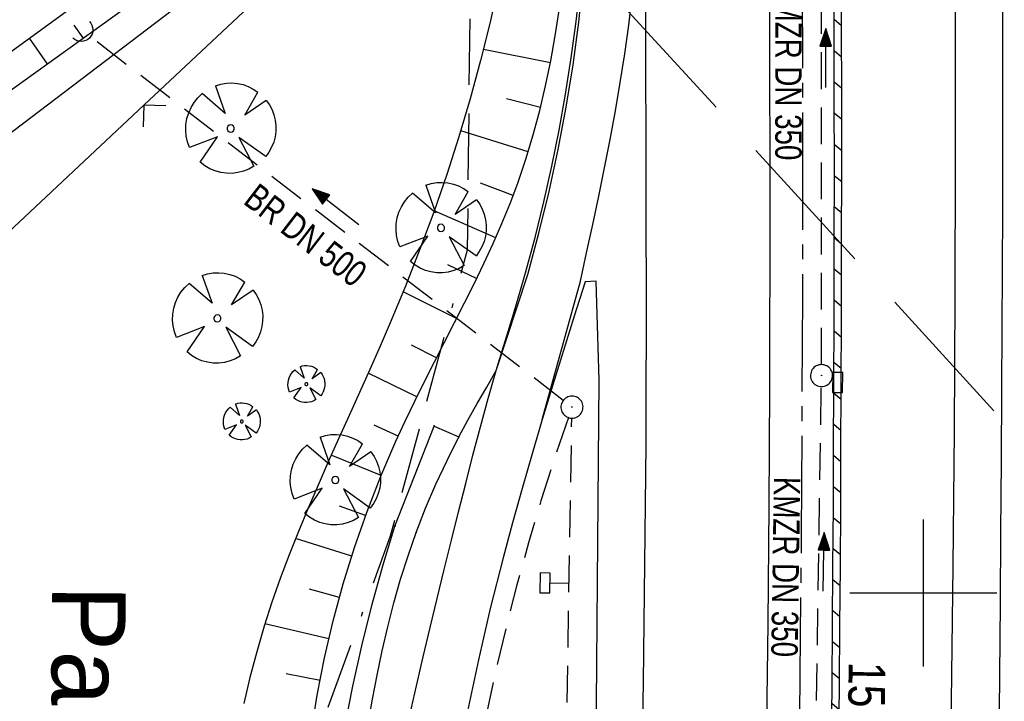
# Model space of a CAD drawing. Extents: x 510526 to 513920, y 467229 to 478797.
# Tile 36 of 256: x 511139 to 511205, y 470193 to 470239. Entities that reach past the tile are written whole.
import ezdxf

# ---------------------------------------------------------------- set-up
doc = ezdxf.new("R2010")
doc.units = 0
doc.header["$LTSCALE"] = 10
doc.header["$MEASUREMENT"] = 0
for name, pattern in [('ACAD_ISO16W100', [73, 15, -6.5, 15, -6.5, 15, -7, 1, -7]), ('ACHSE', [5.5, 4, -0.5, 0.5, -0.5]), ('LT00', [0]), ('LT05', [0.7, 0.5, -0.2]), ('STRICHLINIE2', [0.375, 0.25, -0.125])]:
    doc.linetypes.add(name, pattern=pattern)
doc.layers.get('0').update_dxf_attribs({"linetype": 'LT00'})
for name, color, linetype in [('-AX-020', 250, 'ACHSE'), ('-Halt-Pfeil', 4, 'LT00'), ('-Haltung', 182, 'STRICHLINIE2'), ('-Haltungsbeschriftung', 182, 'LT00'), ('-ST-20-1', 250, 'LT00'), ('AS_TEXT', 152, 'Continuous'), ('BAB-KABEL', 220, 'ACAD_ISO16W100'), ('DFK_AB_L', 21, 'LT00'), ('V97_AFBR_BAB', 250, 'LT00'), ('V97_BAUM', 250, 'LT00'), ('V97_BOESCH', 250, 'LT00'), ('V97_BORDRINNE', 182, 'LT00'), ('V97_BOSCHUNG', 250, 'LT00'), ('V97_GEHWEG', 250, 'LT00'), ('V97_KA_PRUF', 182, 'LT00'), ('V97_LD_MARK', 250, 'LT00'), ('V97_MSUE', 1, 'LT00'), ('V97_PARK_MS', 1, 'LT00'), ('V97_RASTER', 250, 'LT00'), ('V97_RINNE', 182, 'LT00'), ('V97_SINKK', 182, 'LT00'), ('V97_UK_DURCH', 182, 'LT00'), ('V97_ZAUN', 40, 'LT00'), ('WSG-GRENZE', 162, 'LT05')]:
    doc.layers.add(name, color=color, linetype=linetype)
doc.styles.add('Beschrift', font='ARIAL.TTF')
doc.styles.add('Haltungsbeschriftung', font='ARIAL.TTF', dxfattribs={"width": 0.75})
doc.styles.add('UNIR-O', font='unir_o.shx', dxfattribs={"height": 2.5})

# ---------------------------------------------------------------- blocks, each defined once
blk = doc.blocks.new('SYMB0652')
at = {"color": 0, "linetype": 'ByBlock'}
blk.add_lwpolyline([(-0.15, -0.075), (0.15, -0.075), (0.15, 0.075), (-0.15, 0.075), (-0.15, -0.075)], dxfattribs=at)
blk = doc.blocks.new('SYMB0011')
at = {"color": 0, "linetype": 'ByBlock'}
for p, q in [((0.5, 0), (-0.5, 0)), ((0, 0.5), (0, -0.5))]:
    blk.add_line(p, q, dxfattribs=at)
blk = doc.blocks.new('SYMB1122')
at = {"color": 0, "linetype": 'ByBlock'}
for p, q in [((0.311075, 0.391979), (0.09863, 0.092887)), ((0.09863, 0.092887), (0.418246, 0.260377)), ((-0.475333, -0.172973), (-0.166954, -0.06134)), ((-0.166954, -0.06134), (-0.386962, -0.319059)), ((0.008901, -0.038997), (0.02494, -0.031273)), ((0.377481, -0.336756), (0.093097, -0.145464)), ((0.093097, -0.145464), (0.215406, -0.456826)), ((0.022929, -0.501191), (-0.043246, -0.49913))]:
    blk.add_line(p, q, dxfattribs=at)
for points in [[(-0.316355, 0.394287, 0), (-0.266036, 0.429988, 0), (-0.211684, 0.459185, 0), (-0.154136, 0.481431, 0), (-0.094277, 0.496382, 0), (-0.033028, 0.50381, 0), (0.028669, 0.503599, 0)], [(0.028669, 0.503599, 0), (0.089866, 0.495753, 0), (0.149621, 0.480392, 0), (0.207015, 0.457753, 0), (0.261166, 0.428184, 0), (0.31124, 0.39214, 0)], [(-0.316293, 0.394214, 0), (-0.150355, 0.155979, 0), (-0.405806, 0.30112, 0)], [(-0.508141, 0.010932, 0), (-0.503002, 0.073258, 0), (-0.489922, 0.134413, 0), (-0.469118, 0.19339, 0), (-0.440931, 0.249215, 0), (-0.405825, 0.300971, 0)], [(0.418338, 0.260323, 0), (0.450658, 0.204641, 0), (0.475368, 0.14519, 0), (0.492037, 0.083003, 0), (0.500376, 0.019163, 0), (0.500238, -0.045218, 0), (0.491628, -0.109022, 0), (0.474694, -0.171137, 0), (0.449731, -0.230483, 0), (0.417173, -0.286026, 0), (0.377588, -0.336801, 0)], [(-0.475728, -0.172816, 0), (-0.494391, -0.113127, 0), (-0.505255, -0.05154, 0), (-0.508141, 0.010932, 0)], [(-0.02494, 0.031273, 0), (-0.036039, 0.017355, 0), (-0.04, 0, 0)], [(-0.04, 0, 0), (-0.036039, -0.017355, 0), (-0.02494, -0.031273, 0), (-0.008901, -0.038997, 0), (0.008901, -0.038997, 0)], [(0.008901, 0.038997, 0), (-0.008901, 0.038997, 0), (-0.02494, 0.031273, 0)], [(0.04, 0, 0), (0.036039, 0.017355, 0), (0.02494, 0.031273, 0), (0.008901, 0.038997, 0)], [(0.02494, -0.031273, 0), (0.036039, -0.017355, 0), (0.04, 0, 0)], [(-0.043246, -0.49913, 0), (-0.108608, -0.48859, 0), (-0.172076, -0.469745, 0), (-0.232599, -0.442906, 0), (-0.289176, -0.408519, 0), (-0.340869, -0.367153, 0), (-0.386823, -0.319492, 0)], [(0.215414, -0.456858, 0), (0.153338, -0.479878, 0), (0.088821, -0.494738, 0), (0.022929, -0.501191, 0)]]:
    blk.add_polyline3d(points, dxfattribs=at)
blk = doc.blocks.new('SYMB0003')
at = {"color": 0, "linetype": 'ByBlock'}
for p, q in [((-0.015712, 0), (0.010166, 0.012015)), ((0, -0.021257), (-0.015712, 0)), ((0.010166, 0.012015), (0, -0.021257))]:
    blk.add_line(p, q, dxfattribs=at)
for points in [[(-0.031395, 0.499013), (-0.093691, 0.491144), (-0.154509, 0.475528), (-0.21289, 0.452414), (-0.267913, 0.422164), (-0.318712, 0.385257), (-0.364484, 0.342274), (-0.404509, 0.293893), (-0.438154, 0.240877), (-0.464888, 0.184062), (-0.484292, 0.124345), (-0.496058, 0.062667), (-0.5, 0)], [(0.5, 0), (0.496057, 0.062667), (0.484292, 0.124345), (0.464888, 0.184062), (0.438153, 0.240877), (0.404509, 0.293893), (0.364484, 0.342274), (0.318712, 0.385257), (0.267913, 0.422164), (0.21289, 0.452414), (0.154509, 0.475528), (0.093691, 0.491144), (0.031395, 0.499013), (-0.031395, 0.499013)], [(-0.5, 0), (-0.496058, -0.062667), (-0.484292, -0.124345), (-0.464888, -0.184062), (-0.438154, -0.240877), (-0.404509, -0.293893), (-0.364485, -0.342274), (-0.318712, -0.385257), (-0.267914, -0.422164), (-0.21289, -0.452414), (-0.154509, -0.475529), (-0.093691, -0.491144), (-0.031395, -0.499014), (0.031395, -0.499014)], [(0.031395, -0.499014), (0.093691, -0.491144), (0.154509, -0.475529), (0.21289, -0.452414), (0.267914, -0.422164), (0.318712, -0.385257), (0.364485, -0.342274), (0.404509, -0.293893), (0.438154, -0.240877), (0.464889, -0.184062), (0.484292, -0.124345), (0.496058, -0.062667), (0.5, 0)]]:
    blk.add_lwpolyline(points, dxfattribs=at)
blk = doc.blocks.new('SYMB1107')
at = {"color": 0, "linetype": 'ByBlock'}
for points in [[(-0.2, 0), (-0.196157, 0.039018), (-0.184776, 0.076537), (-0.166294, 0.111114), (-0.141421, 0.141421), (-0.111114, 0.166294), (-0.076537, 0.184776), (-0.039018, 0.196157), (0, 0.2)], [(0, 0.2), (0.039018, 0.196157), (0.076537, 0.184776), (0.111114, 0.166294), (0.141421, 0.141421), (0.166294, 0.111114), (0.184776, 0.076537), (0.196157, 0.039018), (0.2, 0)]]:
    blk.add_lwpolyline(points, dxfattribs=at)
blk = doc.blocks.new('SYMB0024')
at = {"color": 0, "linetype": 'ByBlock'}
for p, q in [((-0.5, 0.5), (0, 0)), ((0, 0), (0.5, 0.5))]:
    blk.add_line(p, q, dxfattribs=at)
blk = doc.blocks.new('SYMB0070')
at = {"color": 0, "linetype": 'ByBlock'}
for p, q in [((-0.5, 0), (0.2, 0)), ((0.5, 0), (0.2, 0.1)), ((0.2, 0.1), (0.2, 0)), ((0.468, 0), (0.21, 0.086)), ((0.21, 0.086), (0.21, -0.086)), ((0.21, -0.086), (0.468, 0)), ((0.22, -0.072), (0.437, 0)), ((0.23, -0.058), (0.405, 0)), ((0.24, -0.045), (0.374, 0)), ((0.342, 0), (0.25, 0.031)), ((0.25, 0.031), (0.25, -0.031)), ((0.25, -0.031), (0.342, 0)), ((0.26, -0.017), (0.31, 0)), ((0.27, -0.003), (0.279, 0))]:
    blk.add_line(p, q, dxfattribs=at)
for points in [[(0.2, 0), (0.2, -0.1), (0.5, 0)], [(0.437, 0), (0.22, 0.072), (0.22, -0.072)], [(0.405, 0), (0.23, 0.058), (0.23, -0.058)], [(0.374, 0), (0.24, 0.045), (0.24, -0.045)], [(0.31, 0), (0.26, 0.017), (0.26, -0.017)], [(0.279, 0), (0.27, 0.003), (0.27, -0.003)]]:
    blk.add_lwpolyline(points, dxfattribs=at)

msp = doc.modelspace()

# ---------------------------------------------------------------- hatches: boundary and pattern name
at = {"layer": 'V97_BORDRINNE'}
h = msp.add_hatch(dxfattribs=at)
h.set_pattern_fill('ANSI31', color=256, scale=13, angle=275, style=0)
h.paths.add_polyline_path([(511194.127, 470269.964), (511193.627, 470269.958), (511193.732, 470262.334), (511193.787, 470257.604), (511193.829, 470253.375), (511194.329, 470253.378), (511194.286, 470257.61), (511194.232, 470262.34)])
h.paths.add_polyline_path([(511194.405, 470243.417), (511194.374, 470248.148), (511194.341, 470252.028), (511193.841, 470252.025), (511193.874, 470248.144), (511193.905, 470243.414), (511193.926, 470238.684), (511193.938, 470233.738), (511193.939, 470228.791), (511193.933, 470223.845), (511193.921, 470218.898), (511193.909, 470215.007), (511194.409, 470215.005), (511194.421, 470218.897), (511194.433, 470223.844), (511194.439, 470228.791), (511194.438, 470233.738), (511194.426, 470238.686)])
h = msp.add_hatch(dxfattribs=at)
h.set_pattern_fill('ANSI31', color=256, scale=13, angle=275, style=0)
h.paths.add_polyline_path([(511194.348, 470201.833), (511194.371, 470205.872), (511194.389, 470209.911), (511194.404, 470213.655), (511193.904, 470213.658), (511193.889, 470209.913), (511193.871, 470205.875), (511193.848, 470201.836), (511193.819, 470197.797), (511193.784, 470193.759), (511193.74, 470189.72), (511193.676, 470184.897), (511193.672, 470184.645), (511194.171, 470184.635), (511194.176, 470184.889), (511194.24, 470189.714), (511194.284, 470193.754), (511194.319, 470197.793)])
h.paths.add_polyline_path([(511193.913, 470170.417), (511194.011, 470175.241), (511194.099, 470180.065), (511194.15, 470183.285), (511193.65, 470183.295), (511193.599, 470180.074), (511193.511, 470175.251), (511193.414, 470170.428), (511193.308, 470165.605), (511193.166, 470159.558), (511193.057, 470155.206), (511193.557, 470155.203), (511193.666, 470159.546), (511193.808, 470165.594)])
h.paths.add_polyline_path([(511193.186, 470141.405), (511193.354, 470147.452), (511193.514, 470153.499), (511193.523, 470153.853), (511193.023, 470153.856), (511193.014, 470153.512), (511192.854, 470147.465), (511192.686, 470141.419), (511192.507, 470135.247), (511192.323, 470129.075), (511192.168, 470124.047), (511192.667, 470124.031), (511192.822, 470129.06), (511193.007, 470135.232)])

# ---------------------------------------------------------------- linework, layer by layer
at = {"layer": '-AX-020', "ltscale": 0.2, "flags": 128}
msp.add_lwpolyline([(513881.716, 478796.972), (513877.87, 478787.354), (513870.367, 478768.801), (513862.788, 478750.278), (513855.137, 478731.786), (513847.411, 478713.324), (513839.611, 478694.893), (513831.738, 478676.494), (513823.791, 478658.127), (513815.771, 478639.791), (513807.678, 478621.487), (513799.512, 478603.216), (513791.272, 478584.978), (513782.96, 478566.773), (513774.576, 478548.601), (513766.118, 478530.463), (513757.588, 478512.359), (513748.986, 478494.289), (513740.312, 478476.254), (513731.565, 478458.253), (513722.747, 478440.287), (513713.857, 478422.357), (513704.896, 478404.463), (513695.863, 478386.605), (513686.758, 478368.782), (513677.583, 478350.997), (513668.336, 478333.248), (513659.019, 478315.536), (513649.63, 478297.862), (513640.172, 478280.225), (513630.643, 478262.626), (513621.043, 478245.066), (513611.374, 478227.544), (513601.634, 478210.061), (513591.825, 478192.617), (513586.745, 478183.647), (513576.83, 478166.262), (513566.848, 478148.917), (513556.8, 478131.609), (513546.688, 478114.338), (513536.514, 478097.104), (513526.28, 478079.906), (513515.988, 478062.743), (513505.638, 478045.613), (513495.234, 478028.517), (513484.778, 478011.453), (513474.27, 477994.421), (513463.712, 477977.419), (513453.108, 477960.447), (513442.457, 477943.503), (513431.762, 477926.587), (513421.026, 477909.698), (513410.248, 477892.835), (513399.432, 477875.997), (513388.579, 477859.182), (513377.691, 477842.39), (513366.769, 477825.62), (513355.815, 477808.871), (513344.831, 477792.142), (513333.819, 477775.431), (513322.78, 477758.738), (513311.715, 477742.062), (513300.628, 477725.401), (513289.519, 477708.754), (513278.389, 477692.121), (513267.242, 477675.5), (513256.078, 477658.891), (513244.899, 477642.291), (513233.706, 477625.7), (513222.502, 477609.117), (513211.288, 477592.542), (513200.066, 477575.971), (513188.837, 477559.405), (513177.603, 477542.843), (513166.366, 477526.282), (513154.797, 477509.239), (513142.496, 477491.114), (513130.197, 477472.988), (513117.902, 477454.859), (513105.613, 477436.726), (513093.333, 477418.587), (513081.064, 477400.44), (513068.808, 477382.285), (513056.567, 477364.119), (513044.344, 477345.942), (513032.141, 477327.752), (513019.958, 477309.547), (513007.8, 477291.325), (512995.668, 477273.087), (512983.565, 477254.83), (512971.492, 477236.552), (512959.452, 477218.253), (512947.447, 477199.931), (512935.479, 477181.584), (512923.551, 477163.212), (512911.665, 477144.812), (512899.822, 477126.385), (512888.026, 477107.927), (512876.279, 477089.439), (512864.582, 477070.918), (512852.939, 477052.364), (512841.352, 477033.775), (512829.822, 477015.15), (512818.352, 476996.488), (512806.945, 476977.787), (512795.603, 476959.048), (512789.644, 476949.141), (512778.405, 476930.339), (512767.236, 476911.496), (512756.135, 476892.613), (512745.103, 476873.688), (512734.14, 476854.724), (512723.246, 476835.72), (512712.422, 476816.676), (512701.668, 476797.593), (512690.983, 476778.471), (512680.369, 476759.309), (512669.824, 476740.11), (512659.35, 476720.871), (512648.946, 476701.595), (512638.612, 476682.281), (512628.349, 476662.929), (512618.157, 476643.54), (512608.036, 476624.113), (512597.985, 476604.65), (512588.006, 476585.15), (512578.098, 476565.614), (512568.261, 476546.042), (512558.497, 476526.434), (512548.803, 476506.791), (512539.182, 476487.112), (512529.632, 476467.399), (512520.155, 476447.65), (512510.749, 476427.867), (512501.416, 476408.05), (512492.156, 476388.199), (512482.968, 476368.314), (512473.852, 476348.396), (512464.81, 476328.445), (512455.84, 476308.46), (512446.944, 476288.443), (512438.12, 476268.394), (512429.37, 476248.313), (512420.694, 476228.2), (512412.09, 476208.055), (512403.561, 476187.879), (512395.105, 476167.672), (512386.723, 476147.434), (512378.415, 476127.166), (512370.181, 476106.867), (512362.021, 476086.539), (512353.936, 476066.181), (512345.925, 476045.794), (512337.988, 476025.377), (512330.127, 476004.932), (512322.339, 475984.458), (512314.627, 475963.955), (512306.989, 475943.425), (512299.427, 475922.867), (512291.94, 475902.281), (512284.528, 475881.669), (512277.191, 475861.029), (512269.93, 475840.362), (512262.744, 475819.67), (512255.634, 475798.951), (512248.599, 475778.206), (512241.641, 475757.436), (512234.758, 475736.641), (512227.951, 475715.82), (512221.221, 475694.975), (512214.566, 475674.105), (512207.988, 475653.211), (512201.487, 475632.294), (512200.128, 475627.887), (512194.281, 475608.791), (512188.5, 475589.674), (512182.785, 475570.538), (512177.137, 475551.381), (512171.56, 475532.204), (512166.053, 475513.007), (512160.618, 475493.788), (512155.257, 475474.55), (512149.971, 475455.29), (512148.09, 475448.361), (512142.908, 475429.074), (512137.804, 475409.765), (512132.778, 475390.436), (512127.829, 475371.088), (512122.957, 475351.719), (512118.163, 475332.332), (512113.447, 475312.925), (512108.808, 475293.499), (512104.247, 475274.055), (512099.765, 475254.593), (512095.36, 475235.113), (512091.033, 475215.616), (512086.785, 475196.101), (512082.614, 475176.57), (512078.522, 475157.022), (512074.508, 475137.458), (512070.573, 475117.878), (512066.716, 475098.282), (512063.238, 475080.246), (512059.532, 475060.621), (512055.901, 475040.983), (512052.344, 475021.33), (512048.857, 475001.665), (512045.438, 474981.988), (512042.084, 474962.3), (512038.794, 474942.602), (512035.562, 474922.893), (512032.388, 474903.175), (512029.269, 474883.449), (512026.201, 474863.714), (512023.183, 474843.972), (512020.21, 474824.222), (512017.282, 474804.467), (512014.394, 474784.705), (512011.544, 474764.937), (512008.73, 474745.165), (512005.949, 474725.388), (512003.198, 474705.607), (512000.474, 474685.821), (511997.775, 474666.033), (511995.098, 474646.242), (511992.439, 474626.448), (511989.798, 474606.651), (511987.169, 474586.854), (511984.552, 474567.054), (511981.943, 474547.253), (511979.34, 474527.452), (511976.744, 474507.689), (511975.127, 474495.377), (511973.477, 474482.815), (511971.825, 474470.254), (511970.169, 474457.693), (511968.506, 474445.133), (511966.835, 474432.574), (511965.154, 474420.016), (511963.46, 474407.46), (511961.752, 474394.906), (511960.027, 474382.355), (511958.283, 474369.806), (511956.518, 474357.259), (511954.73, 474344.717), (511952.918, 474332.177), (511951.078, 474319.642), (511949.209, 474307.111), (511947.309, 474294.584), (511945.376, 474282.063), (511943.407, 474269.547), (511941.4, 474257.038), (511939.355, 474244.534), (511937.267, 474232.038), (511935.137, 474219.549), (511932.96, 474207.067), (511930.736, 474194.594), (511928.462, 474182.131), (511926.136, 474169.676), (511923.757, 474157.232), (511921.321, 474144.799), (511918.829, 474132.377), (511916.276, 474119.967), (511913.661, 474107.57), (511910.982, 474095.187), (511908.238, 474082.818), (511905.425, 474070.464), (511902.544, 474058.127), (511899.59, 474045.806), (511896.562, 474033.504), (511893.47, 474021.261), (511890.29, 474008.997), (511887.033, 473996.753), (511883.699, 473984.53), (511880.287, 473972.328), (511876.798, 473960.148), (511873.233, 473947.991), (511869.591, 473935.856), (511865.873, 473923.745), (511862.077, 473911.656), (511858.206, 473899.593), (511854.259, 473887.554), (511850.236, 473875.54), (511846.136, 473863.552), (511841.962, 473851.59), (511837.711, 473839.654), (511833.386, 473827.746), (511828.985, 473815.865), (511824.51, 473804.012), (511819.96, 473792.188), (511815.335, 473780.392), (511810.636, 473768.626), (511805.863, 473756.89), (511801.015, 473745.185), (511796.094, 473733.51), (511791.099, 473721.866), (511786.031, 473710.255), (511780.889, 473698.675), (511775.675, 473687.128), (511770.388, 473675.615), (511765.028, 473664.135), (511759.596, 473652.689), (511754.091, 473641.278), (511748.515, 473629.901), (511742.867, 473618.56), (511737.147, 473607.255), (511731.356, 473595.986), (511725.494, 473584.754), (511719.562, 473573.559), (511713.558, 473562.402), (511707.485, 473551.283), (511701.341, 473540.203), (511695.128, 473529.162), (511688.845, 473518.159), (511682.492, 473507.198), (511676.07, 473496.276), (511669.58, 473485.395), (511663.021, 473474.555), (511656.394, 473463.757), (511649.699, 473453.001), (511642.935, 473442.288), (511636.105, 473431.617), (511629.207, 473420.99), (511622.242, 473410.406), (511615.211, 473399.867), (511608.113, 473389.372), (511600.949, 473378.922), (511593.719, 473368.518), (511586.423, 473358.16), (511579.062, 473347.848), (511571.637, 473337.582), (511564.147, 473327.364), (511556.592, 473317.193), (511548.973, 473307.07), (511541.291, 473296.996), (511533.545, 473286.969), (511525.735, 473276.993), (511517.863, 473267.066), (511509.929, 473257.188), (511501.932, 473247.361), (511493.873, 473237.584), (511485.753, 473227.859), (511477.572, 473218.186), (511475.548, 473215.811), (511467.291, 473206.202), (511458.976, 473196.642), (511450.605, 473187.132), (511442.182, 473177.667), (511433.709, 473168.249), (511425.188, 473158.872), (511416.622, 473149.537), (511408.014, 473140.241), (511399.365, 473130.982), (511390.679, 473121.758), (511381.958, 473112.568), (511373.205, 473103.409), (511364.421, 473094.278), (511355.61, 473085.175), (511346.772, 473076.096), (511337.912, 473067.039), (511329.031, 473058.003), (511320.132, 473048.986), (511311.216, 473039.984), (511302.286, 473030.997), (511293.345, 473022.02), (511284.394, 473013.053), (511275.436, 473004.094), (511266.473, 472995.139), (511255.909, 472984.591), (511236.789, 472965.502), (511230.177, 472958.9), (511223.567, 472952.294), (511216.964, 472945.683), (511210.368, 472939.063), (511203.785, 472932.433), (511197.215, 472925.788), (511190.663, 472919.125), (511184.131, 472912.443), (511177.622, 472905.739), (511171.139, 472899.01), (511164.685, 472892.252), (511158.263, 472885.464), (511151.877, 472878.643), (511145.529, 472871.786), (511139.222, 472864.891), (511132.96, 472857.955), (511126.746, 472850.976), (511120.583, 472843.952), (511114.476, 472836.881), (511109.32, 472830.82), (511103.322, 472823.655), (511097.386, 472816.438), (511091.511, 472809.171), (511085.699, 472801.854), (511079.95, 472794.488), (511074.265, 472787.072), (511068.642, 472779.609), (511063.084, 472772.097), (511057.591, 472764.538), (511052.162, 472756.933), (511046.799, 472749.281), (511041.501, 472741.584), (511036.27, 472733.841), (511031.105, 472726.054), (511026.007, 472718.223), (511020.976, 472710.349), (511016.012, 472702.431), (511011.117, 472694.472), (511006.29, 472686.471), (511001.532, 472678.429), (510996.842, 472670.347), (510992.223, 472662.225), (510987.672, 472654.063), (510983.192, 472645.863), (510978.782, 472637.625), (510974.443, 472629.349), (510970.175, 472621.036), (510965.978, 472612.687), (510961.853, 472604.303), (510957.799, 472595.883), (510953.818, 472587.43), (510949.91, 472578.942), (510946.074, 472570.422), (510942.311, 472561.868), (510938.622, 472553.283), (510935.007, 472544.666), (510931.465, 472536.02), (510927.997, 472527.343), (510924.604, 472518.636), (510921.286, 472509.901), (510918.042, 472501.138), (510914.874, 472492.347), (510911.781, 472483.529), (510908.763, 472474.686), (510905.821, 472465.817), (510902.956, 472456.923), (510900.166, 472448.004), (510897.454, 472439.062), (510894.817, 472430.098), (510892.258, 472421.111), (510889.776, 472412.102), (510887.37, 472403.073), (510885.043, 472394.023), (510882.792, 472384.954), (510880.62, 472375.866), (510878.525, 472366.759), (510876.509, 472357.635), (510874.57, 472348.494), (510872.71, 472339.337), (510870.929, 472330.164), (510869.226, 472320.976), (510867.602, 472311.774), (510866.056, 472302.558), (510864.59, 472293.33), (510863.202, 472284.089), (510861.894, 472274.837), (510860.665, 472265.574), (510859.516, 472256.301), (510858.445, 472247.018), (510857.455, 472237.726), (510856.544, 472228.427), (510855.712, 472219.119), (510854.96, 472209.806), (510854.288, 472200.485), (510853.696, 472191.159), (510853.184, 472181.829), (510852.752, 472172.495), (510852.399, 472163.157), (510852.127, 472153.817), (510851.934, 472144.475), (510851.822, 472135.131), (510851.789, 472125.787), (510851.836, 472116.443), (510851.964, 472107.1), (510852.009, 472104.711), (510852.237, 472095.37), (510852.543, 472086.03), (510852.927, 472076.694), (510853.387, 472067.361), (510853.922, 472058.032), (510854.53, 472048.707), (510855.21, 472039.388), (510855.961, 472030.074), (510856.782, 472020.766), (510857.671, 472011.464), (510858.627, 472002.169), (510859.649, 471992.88), (510860.734, 471983.599), (510861.883, 471974.326), (510863.094, 471965.06), (510864.364, 471955.802), (510865.694, 471946.554), (510867.082, 471937.313), (510868.525, 471928.081), (510870.024, 471918.857), (510871.577, 471909.643), (510873.182, 471900.438), (510874.839, 471891.241), (510876.545, 471882.054), (510878.3, 471872.876), (510880.102, 471863.708), (510881.95, 471854.548), (510883.842, 471845.397), (510885.778, 471836.255), (510887.756, 471827.123), (510889.775, 471817.999), (510891.834, 471808.885), (510893.93, 471799.779), (510896.064, 471790.681), (510898.233, 471781.592), (510900.437, 471772.511), (510902.673, 471763.439), (510904.942, 471754.374), (510907.241, 471745.317), (510909.57, 471736.267), (510911.926, 471727.225), (510914.31, 471718.19), (510916.719, 471709.161), (510919.152, 471700.139), (510921.608, 471691.124), (510924.087, 471682.114), (510926.585, 471673.11), (510929.104, 471664.112), (510931.64, 471655.118), (510934.193, 471646.129), (510936.762, 471637.145), (510939.345, 471628.165), (510941.941, 471619.188), (510944.55, 471610.216), (510947.169, 471601.246), (510949.797, 471592.279), (510952.434, 471583.314), (510955.078, 471574.352), (510957.727, 471565.391), (510960.382, 471556.431), (510963.039, 471547.473), (510967.703, 471531.767), (510970.248, 471523.199), (510975.26, 471506.323), (510980.27, 471489.445), (510985.273, 471472.566), (510990.267, 471455.684), (510995.248, 471438.798), (511000.214, 471421.908), (511005.162, 471405.012), (511010.087, 471388.11), (511014.988, 471371.201), (511019.861, 471354.283), (511024.703, 471337.357), (511029.511, 471320.421), (511034.281, 471303.475), (511039.011, 471286.517), (511043.698, 471269.547), (511048.338, 471252.564), (511052.928, 471235.568), (511057.465, 471218.557), (511061.945, 471201.532), (511066.367, 471184.491), (511070.726, 471167.434), (511075.019, 471150.36), (511079.243, 471133.269), (511083.395, 471116.16), (511086.572, 471102.843), (511090.589, 471085.702), (511094.527, 471068.543), (511098.388, 471051.366), (511102.17, 471034.172), (511105.875, 471016.961), (511109.501, 470999.734), (511113.048, 470982.489), (511116.518, 470965.23), (511119.908, 470947.954), (511123.221, 470930.663), (511126.454, 470913.357), (511129.609, 470896.037), (511132.686, 470878.703), (511135.683, 470861.354), (511138.602, 470843.993), (511141.441, 470826.619), (511144.202, 470809.231), (511146.884, 470791.831), (511149.487, 470774.42), (511152.01, 470756.996), (511154.454, 470739.562), (511156.819, 470722.116), (511159.105, 470704.66), (511161.311, 470687.193), (511163.438, 470669.717), (511165.485, 470652.232), (511165.638, 470650.897), (511167.873, 470631.022), (511170.027, 470611.138), (511172.103, 470591.246), (511174.098, 470571.346), (511176.014, 470551.438), (511177.851, 470531.523), (511179.526, 470512.546), (511180.884, 470496.345), (511182.163, 470480.137), (511183.363, 470463.922), (511184.482, 470447.702), (511185.522, 470431.478), (511186.482, 470415.247), (511187.362, 470399.013), (511188.162, 470382.774), (511188.882, 470366.532), (511189.522, 470350.286), (511190.082, 470334.037), (511190.563, 470317.786), (511190.963, 470301.532), (511191.284, 470285.277), (511191.524, 470269.02), (511191.684, 470252.763), (511191.765, 470236.505), (511191.765, 470220.247), (511191.686, 470203.988), (511191.526, 470187.731), (511191.287, 470171.474), (511191.243, 470169.007), (511190.912, 470152.752), (511190.504, 470136.499), (511190.023, 470120.247), (511189.472, 470103.998), (511188.854, 470087.752), (511188.173, 470071.508), (511187.432, 470055.266), (511186.634, 470039.027), (511185.783, 470022.791), (511184.882, 470006.558), (511183.935, 469990.327), (511182.944, 469974.099), (511181.913, 469957.873), (511180.846, 469941.65), (511179.745, 469925.429), (511178.614, 469909.21), (511177.457, 469892.993), (511176.276, 469876.777), (511175.075, 469860.563), (511173.858, 469844.35), (511172.627, 469828.139), (511171.386, 469811.927), (511170.138, 469795.717), (511168.847, 469778.991), (511030.959, 467993.348), (511029.419, 467973.407), (511027.883, 467953.466), (511026.353, 467933.525), (511024.832, 467913.582), (511023.323, 467893.64), (511021.828, 467873.695), (511020.353, 467853.75), (511018.898, 467833.804), (511017.467, 467813.855), (511016.063, 467793.903), (511014.69, 467773.951), (511013.35, 467753.995), (511012.046, 467734.038), (511010.782, 467714.078), (511009.56, 467694.116), (511008.383, 467674.151), (511007.254, 467654.183), (511006.177, 467634.211), (511005.154, 467614.237), (511004.188, 467594.261), (511003.284, 467574.281), (511002.442, 467554.299), (511001.667, 467534.314), (511000.962, 467514.327), (511000.329, 467494.336), (510999.772, 467474.345), (510999.556, 467465.709), (510999.112, 467445.714), (510998.747, 467425.717), (510998.463, 467405.719), (510998.259, 467385.719), (510998.135, 467365.72), (510998.091, 467345.72), (510998.127, 467325.72), (510998.243, 467305.721), (510998.439, 467285.721), (510998.715, 467265.723), (510999.071, 467245.726), (510999.432, 467229.156)], dxfattribs=at)
at = {"layer": '-Haltung'}
for p, q in [((511193.066, 470215.549), (511193.063, 470252.301)), ((511175.503, 470213.115), (511143.31, 470237.872)), ((511192.621, 470185.206), (511193.055, 470214.049)), ((511175.273, 470162.561), (511176.085, 470211.908))]:
    msp.add_line(p, q, dxfattribs=at)
at = {"layer": '-Haltung', "flags": 128}
msp.add_lwpolyline([(511174.594, 470200.692), (511175.9, 470200.671)], dxfattribs=at)
at = {"layer": '-Haltung'}
msp.add_arc((511319.324, 470161.524), 152.073, 160.63477, 196.37101, dxfattribs=at)
at = {"layer": 'BAB-KABEL', "ltscale": 0.03, "flags": 128}
msp.add_lwpolyline([(513339.839, 477816.319), (513312.266, 477774.649), (513284.672, 477732.996), (513252.5, 477694.412), (513223.881, 477653.496), (513195.795, 477612.121), (513167.629, 477570.875), (513139.88, 477529.298), (513111.793, 477487.916), (513083.807, 477446.454), (513055.844, 477404.978), (513022.492, 477355.034), (513000.515, 477321.52), (512973.122, 477279.62), (512945.422, 477237.871), (512917.575, 477196.217), (512879.155, 477137.499), (512858.339, 477103.216), (512837.389, 477068.954), (512811.451, 477026.06), (512784.195, 476983.896), (512756.652, 476941.559), (512731.123, 476898.632), (512706.393, 476854.964), (512681.949, 476811.101), (512658.869, 476770.394), (512633.742, 476723.052), (512609.823, 476678.973), (512586.03, 476634.72), (512574.463, 476609.04), (512565.77, 476584.237), (512545.206, 476542.916), (512523.454, 476497.739), (512501.769, 476452.474), (512480.246, 476407.171), (512458.846, 476361.789), (512438.563, 476315.939), (512418.177, 476270.118), (512378.72, 476177.833), (512359.892, 476131.364), (512341.348, 476084.783), (512322.575, 476038.314), (512304.817, 475991.341), (512287.677, 475944.24), (512270.282, 475897.168), (512254.121, 475849.696), (512237.768, 475802.276), (512221.53, 475754.824), (512205.859, 475707.192), (512190.782, 475659.377), (512175.78, 475611.52), (512161.516, 475563.423), (512145.692, 475515.804), (512137.725, 475496.074), (512130.625, 475467.918), (512119.035, 475418.91), (512105.583, 475370.555), (512100.73, 475351.099), (512084.182, 475320.513), (512082.618, 475318.668), (512071.987, 475296.243), (512062.064, 475264.372), (512059.316, 475232.902), (512061.872, 475193.176), (512054.818, 475143.1), (512045.689, 475099.989), (512036.29, 475050.898), (512027.273, 475001.725), (512018.223, 474952.549), (512008.899, 474903.418), (512000.14, 474854.229), (511992.355, 474804.855), (511985.273, 474755.369), (511977.385, 474700.851), (511969.41, 474646.425), (511966.53, 474615.204), (511972.795, 474604.79), (511970.049, 474596.165), (511959.565, 474586.374), (511941.907, 474517.478), (511936.852, 474477.772), (511926.657, 474399.733), (511919.973, 474355.376), (511910.09, 474296.615), (511899.454, 474238.126), (511883.784, 474152.683), (511870.289, 474094.001), (511857.131, 474053.876), (511852.776, 474012.454), (511853.171, 473966.862), (511852.492, 473957.146), (511851.311, 473949.656), (511841.692, 473942.065), (511825.821, 473895.229), (511826.651, 473894.117), (511810.899, 473851.945), (511793.573, 473805.027), (511775.285, 473758.358), (511755.124, 473712.475), (511734.052, 473667.008), (511712.225, 473621.972), (511689.498, 473577.273), (511665.157, 473533.497), (511639.854, 473490.241), (511612.908, 473448.14), (511601.588, 473431.806), (511558.048, 473366.072), (511514.894, 473306.01), (511484.056, 473267.454), (511450.631, 473224.7), (511393.065, 473164.53), (511363.017, 473132.866), (511308.517, 473076.446), (511275.572, 473040.359), (511243.006, 473009.331), (511235.22, 472986.054), (511231.03, 472981.056), (511075.99, 472813.106), (511070.243, 472807.304), (511057.801, 472797.513), (511038.028, 472769.96), (511010.695, 472730.526), (510983.876, 472687.185), (510959.577, 472643.761), (510934.3, 472604.326), (510904.804, 472574.327), (510913.914, 472558.288), (510911.702, 472550.665), (510911.228, 472549.239), (510895.971, 472514.712), (510882.655, 472477.924), (510872.403, 472460.753), (510857.497, 472432.352), (510836.101, 472381.12), (510836.281, 472368.894), (510832.944, 472355.972), (510830.181, 472332.026), (510848.219, 472325.537), (510838.512, 472271.416), (510831.965, 472215.431), (510830.702, 472169.392), (510828.833, 472118.665), (510829.075, 472067.625), (510833.949, 472011.739), (510842.444, 471951.437), (510849.978, 471906.34), (510856.18, 471866.272), (510867.229, 471812.821), (510879.853, 471762.875), (510891.506, 471713.806), (510903.789, 471665.07), (510916.063, 471616.285), (510929.638, 471568.076), (510950.958, 471501.368), (510971.606, 471429.824), (510974.35, 471422.765), (510989.551, 471366.875), (511004.499, 471314.199), (511016.364, 471270.838), (511026.276, 471232.419), (511039.24, 471184.146), (511056.597, 471116.881), (511065.905, 471078.265), (511077.604, 471030.011), (511089.225, 470981.622), (511098.911, 470932.895), (511107.165, 470884.025), (511116.152, 470835.042), (511125.079, 470786.059), (511133.148, 470736.973), (511137.299, 470706.315), (511129.89, 470689.715), (511129.543, 470684.612), (511132.443, 470671.581), (511143.113, 470670.948), (511145.784, 470638.261), (511151.08, 470588.888), (511155.977, 470539.416), (511159.512, 470489.779), (511162.627, 470440.141), (511165.944, 470390.621), (511167.842, 470340.945), (511167.805, 470291.237), (511167.773, 470272.425), (511169.192, 470243.962), (511168.974, 470223.344), (511163.734, 470203.872), (511151.457, 470170.118), (511152.401, 470145.764), (511161.627, 470107.325), (511162.261, 470078.654), (511157.084, 470021.39), (511153.973, 469975.779), (511150.229, 469924.108), (511146.614, 469878.373), (511141.044, 469826.728), (511133.852, 469745.039), (511131.815, 469700.017), (511128.932, 469655.166), (511125.194, 469595.287), (511130.663, 469554.69), (511130.405, 469544.669), (511121.691, 469477.401)], dxfattribs=at)
at = {"layer": 'DFK_AB_L'}
msp.add_line((511166.554, 470253.096), (511098.247, 470201.094), dxfattribs=at)
at = {"layer": 'V97_AFBR_BAB', "flags": 128}
msp.add_lwpolyline([(511184.878, 470402.041), (511185.001, 470399.607), (511185.193, 470395.666), (511185.382, 470391.724), (511185.567, 470387.782), (511185.75, 470383.84), (511185.943, 470379.69), (511186.135, 470375.54), (511186.324, 470371.39), (511186.509, 470367.239), (511186.688, 470363.089), (511186.86, 470358.938), (511187.04, 470354.361), (511187.212, 470349.783), (511187.375, 470345.205), (511187.533, 470340.627), (511187.686, 470336.048), (511187.855, 470330.86), (511188.019, 470325.671), (511188.176, 470320.483), (511188.326, 470315.294), (511188.468, 470310.105), (511188.67, 470302.02), (511188.85, 470293.934), (511189.009, 470285.848), (511189.145, 470277.975), (511189.261, 470270.101), (511189.358, 470262.227), (511189.466, 470250.421), (511189.529, 470238.615), (511189.548, 470226.28), (511189.519, 470213.945), (511189.475, 470205.948), (511189.409, 470197.951), (511189.322, 470189.954), (511189.24, 470183.82), (511189.143, 470177.686), (511189.031, 470171.552), (511188.902, 470165.419), (511188.811, 470161.485), (511188.714, 470157.551), (511188.612, 470153.617), (511188.508, 470149.683), (511188.401, 470145.75), (511188.294, 470141.816), (511188.181, 470137.628), (511188.066, 470133.44), (511187.949, 470129.251), (511187.828, 470125.063), (511187.7, 470120.876), (511187.564, 470116.688), (511187.421, 470112.546), (511187.27, 470108.405), (511187.114, 470104.264), (511186.955, 470100.122), (511186.795, 470095.981), (511186.637, 470091.84), (511186.488, 470087.861), (511186.34, 470083.881), (511186.192, 470079.902), (511186.041, 470075.922), (511185.886, 470071.943), (511185.725, 470067.964), (511185.555, 470063.95), (511185.377, 470059.937), (511185.194, 470055.923), (511185.008, 470051.91), (511184.818, 470047.897), (511184.627, 470043.884), (511184.431, 470039.776), (511184.235, 470035.669), (511184.036, 470031.561), (511183.833, 470027.454), (511183.626, 470023.347), (511183.412, 470019.24), (511183.159, 470014.535), (511182.897, 470009.831), (511182.628, 470005.126), (511182.354, 470000.423), (511182.076, 469995.719), (511181.71, 469989.607), (511181.339, 469983.496), (511180.962, 469977.385), (511180.579, 469971.274), (511180.205, 469965.42), (511179.827, 469959.566), (511179.444, 469953.712), (511179.059, 469947.859), (511178.739, 469943.02), (511178.418, 469938.182), (511178.093, 469933.343), (511177.764, 469928.505), (511177.43, 469923.667), (511177.079, 469918.682), (511176.723, 469913.697), (511176.361, 469908.713), (511175.996, 469903.729), (511175.629, 469898.745), (511175.018, 469890.493), (511174.403, 469882.242), (511173.787, 469873.99), (511173.333, 469867.92), (511172.878, 469861.85), (511172.419, 469855.78), (511171.957, 469849.71), (511171.586, 469844.88), (511171.213, 469840.05), (511170.839, 469835.219), (511170.466, 469830.389), (511170.094, 469825.559), (511169.734, 469820.848), (511169.376, 469816.136), (511169.018, 469811.424), (511168.66, 469806.713), (511168.3, 469802.001), (511167.922, 469797.08), (511167.542, 469792.16), (511167.161, 469787.24), (511166.779, 469782.319), (511166.398, 469777.399), (511165.91, 469771.07), (511165.422, 469764.741), (511164.934, 469758.413), (511164.444, 469752.084), (511163.97, 469745.998), (511163.492, 469739.912), (511163.013, 469733.827), (511162.532, 469727.741), (511162.146, 469722.86), (511161.76, 469717.98), (511161.375, 469713.099), (511160.993, 469708.218), (511160.614, 469703.337), (511160.249, 469698.597), (511159.887, 469693.858), (511159.525, 469689.118), (511159.163, 469684.379), (511158.798, 469679.639), (511158.468, 469675.386), (511158.135, 469671.134), (511157.801, 469666.881), (511157.468, 469662.628), (511157.136, 469658.376), (511156.806, 469654.123), (511156.43, 469649.229), (511156.058, 469644.334), (511155.687, 469639.439), (511155.315, 469634.545), (511154.942, 469629.65), (511154.562, 469624.712), (511154.18, 469619.774), (511153.796, 469614.836), (511153.411, 469609.899), (511153.026, 469604.961), (511152.408, 469597.004), (511151.792, 469589.047), (511151.177, 469581.089), (511150.538, 469572.812), (511149.899, 469564.536), (511149.263, 469556.259), (511148.782, 469549.977), (511148.301, 469543.694), (511147.82, 469537.412), (511147.338, 469531.13), (511146.821, 469524.425), (511146.303, 469517.721), (511145.784, 469511.017), (511145.267, 469504.312), (511144.802, 469498.257), (511144.338, 469492.202), (511143.873, 469486.148), (511143.407, 469480.093), (511143.187, 469477.273)], dxfattribs=at)
at = {"layer": 'V97_AFBR_BAB'}
for points in [[(511204.558, 470156.569), (511204.657, 470160.573), (511204.749, 470164.577), (511204.877, 470170.822), (511204.985, 470177.068), (511205.076, 470183.314), (511205.15, 470189.56), (511205.197, 470194.423), (511205.237, 470199.285), (511205.271, 470204.148), (511205.301, 470209.01), (511205.329, 470213.873), (511205.352, 470217.954), (511205.372, 470222.034), (511205.389, 470226.115), (511205.401, 470230.195), (511205.406, 470234.276), (511205.403, 470238.356), (511205.388, 470242.9)], [(511170.948, 470215.146), (511171.345, 470216.476), (511171.749, 470217.804), (511172.154, 470219.132), (511172.554, 470220.462), (511172.941, 470221.796), (511173.594, 470224.201), (511174.19, 470226.622), (511174.732, 470229.056), (511175.22, 470231.502), (511175.657, 470233.959), (511176.043, 470236.423), (511176.381, 470238.894), (511176.68, 470241.445)], [(511176.986, 470221.171), (511176.25, 470218.836), (511175.518, 470216.5), (511174.793, 470214.163), (511174.079, 470211.822)], [(511175.473, 470106.945), (511175.941, 470117.055), (511176.651, 470142.358), (511177.334, 470165.392), (511177.753, 470189.745), (511177.941, 470214.492), (511177.732, 470221.22), (511176.986, 470221.171)], [(511165.08, 470191.694), (511165.518, 470193.685), (511165.975, 470195.672), (511166.445, 470197.656), (511166.926, 470199.638), (511167.414, 470201.619), (511167.905, 470203.598), (511168.386, 470205.531), (511168.871, 470207.462), (511169.365, 470209.39), (511169.873, 470211.314), (511170.399, 470213.233), (511170.948, 470215.146)], [(511174.079, 470211.822), (511173.38, 470209.478), (511172.7, 470207.128), (511172.042, 470204.772), (511171.409, 470202.409), (511170.538, 470198.946), (511169.731, 470195.467), (511168.988, 470191.972), (511168.309, 470188.465), (511167.697, 470184.945), (511167.224, 470181.914), (511166.802, 470178.876), (511166.434, 470175.83), (511166.122, 470172.779), (511165.867, 470169.723), (511165.673, 470166.661), (511165.542, 470163.596), (511165.476, 470160.644), (511165.473, 470157.691)]]:
    msp.add_lwpolyline(points, dxfattribs=at)
at = {"layer": 'V97_BOESCH'}
for points in [[(511079.679, 470192.96), (511084.3, 470196.013), (511088.885, 470199.119), (511093.434, 470202.277), (511097.947, 470205.484), (511170.41, 470257.597), (511172.736, 470259.134), (511173.141, 470259.401), (511173.549, 470259.682), (511173.943, 470259.981), (511174.306, 470260.304), (511174.62, 470260.656), (511174.868, 470261.042), (511175.042, 470261.475), (511175.146, 470261.942), (511175.198, 470262.433), (511175.216, 470262.941), (511175.216, 470263.457)], [(511172.574, 470262.842), (511172.252, 470262.572), (511171.934, 470262.297), (511171.459, 470261.852), (511170.998, 470261.39), (511170.544, 470260.921), (511170.088, 470260.454), (511169.622, 470259.999), (511169.139, 470259.566), (511168.628, 470259.164), (511097.965, 470207.757), (511094.824, 470205.502), (511091.656, 470203.286), (511088.462, 470201.105), (511085.245, 470198.959), (511082.006, 470196.846), (511078.745, 470194.763)], [(511170.973, 470240.836), (511170.529, 470238.851), (511169.882, 470236.228), (511169.173, 470233.624), (511168.404, 470231.039), (511167.578, 470228.473), (511166.696, 470225.924), (511165.76, 470223.394), (511164.774, 470220.881), (511163.738, 470218.385), (511163.054, 470216.802), (511162.356, 470215.224), (511161.649, 470213.649), (511160.938, 470212.077), (511160.227, 470210.505), (511159.523, 470208.932), (511158.828, 470207.356), (511158.15, 470205.776), (511157.492, 470204.189), (511156.859, 470202.595), (511156.257, 470200.991), (511155.69, 470199.376), (511155.164, 470197.749), (511154.654, 470196.012), (511154.191, 470194.261), (511153.769, 470192.497)], [(511158.367, 470190.481), (511158.775, 470193.051), (511159.275, 470195.599), (511159.865, 470198.126), (511160.544, 470200.627), (511161.311, 470203.103), (511162.165, 470205.549), (511163.104, 470207.965), (511164.128, 470210.349), (511164.756, 470211.71), (511165.407, 470213.062), (511166.074, 470214.406), (511166.751, 470215.745), (511167.435, 470217.081), (511168.117, 470218.416), (511168.794, 470219.751), (511169.46, 470221.09), (511170.108, 470222.434), (511170.733, 470223.785), (511171.33, 470225.145), (511171.893, 470226.516), (511172.417, 470227.902), (511172.969, 470229.527), (511173.465, 470231.171), (511173.908, 470232.834), (511174.302, 470234.512), (511174.652, 470236.206), (511174.962, 470237.912), (511175.236, 470239.63)]]:
    msp.add_lwpolyline(points, dxfattribs=at)
at = {"layer": 'V97_BOSCHUNG'}
for p, q in [((511142.851, 470237.778), (511142.236, 470238.647)), ((511140.416, 470236.026), (511139.194, 470237.751)), ((511174.629, 470236.09), (511170.077, 470236.99)), ((511173.96, 470233.046), (511171.648, 470233.625)), ((511173.125, 470230.024), (511168.534, 470231.461)), ((511172.104, 470227.06), (511169.885, 470227.901)), ((511170.912, 470224.184), (511166.728, 470226.017)), ((511169.611, 470221.399), (511167.662, 470222.335)), ((511168.253, 470218.682), (511164.621, 470220.506)), ((511166.887, 470216.011), (511165.173, 470216.872)), ((511165.551, 470213.355), (511162.238, 470214.959)), ((511164.281, 470210.685), (511162.634, 470211.435)), ((511163.117, 470207.996), (511159.726, 470209.388)), ((511162.065, 470205.275), (511160.277, 470205.924)), ((511161.122, 470202.516), (511157.305, 470203.725)), ((511160.286, 470199.713), (511158.246, 470200.281)), ((511159.566, 470196.892), (511155.218, 470197.922)), ((511158.961, 470194.057), (511156.664, 470194.501))]:
    msp.add_line(p, q, dxfattribs=at)
at = {"layer": 'V97_GEHWEG'}
msp.add_lwpolyline([(511155.065, 470172.972), (511155.479, 470173.015), (511155.893, 470173.062), (511156.258, 470173.113), (511156.619, 470173.184), (511156.97, 470173.29), (511157.307, 470173.445), (511157.606, 470173.647), (511157.873, 470173.898), (511158.094, 470174.186), (511158.255, 470174.504), (511158.343, 470174.842), (511159.764, 470185.342), (511160.166, 470188.13), (511160.639, 470190.906), (511161.183, 470193.669), (511161.797, 470196.417), (511162.482, 470199.149), (511163.236, 470201.862), (511164.059, 470204.555), (511166.719, 470211.371), (511168.402, 470210.625)], dxfattribs=at)
at = {"layer": 'V97_LD_MARK'}
for points in [[(511201.237, 470155.915), (511201.442, 470165.097), (511201.625, 470174.28), (511201.783, 470183.464), (511201.917, 470192.647), (511202.025, 470201.831), (511202.106, 470211.015), (511202.16, 470220.2), (511202.185, 470229.384), (511202.181, 470238.568), (511202.142, 470248.652), (511202.067, 470258.736), (511201.957, 470268.82), (511201.812, 470278.903), (511201.634, 470288.986), (511201.423, 470299.069), (511201.179, 470309.15), (511200.903, 470319.232)], [(511174.079, 470211.822), (511176.674, 470221.214), (511177.093, 470223.143), (511177.509, 470225.072), (511177.916, 470227.003), (511178.311, 470228.936), (511178.689, 470230.871), (511179.047, 470232.809), (511179.38, 470234.751), (511179.684, 470236.698), (511179.956, 470238.649), (511180.218, 470240.847), (511180.435, 470243.05), (511180.609, 470245.258), (511180.742, 470247.468), (511180.817, 470249.16), (511180.874, 470250.852), (511180.917, 470252.545), (511180.951, 470254.238), (511180.98, 470255.931)], [(511170.948, 470215.146), (511173.093, 470221.671), (511173.851, 470224.494), (511174.538, 470227.336), (511175.154, 470230.193), (511175.697, 470233.065), (511176.169, 470235.95), (511176.568, 470238.846), (511177.031, 470243.464)], [(511181.109, 470240.743), (511181.105, 470238.511), (511181.104, 470235.03), (511181.11, 470231.549), (511181.118, 470228.067), (511181.127, 470224.586), (511181.133, 470221.105), (511181.135, 470217.624), (511181.129, 470214.143), (511181.11, 470210.102), (511181.079, 470206.062), (511181.038, 470202.021), (511180.989, 470197.981), (511180.935, 470193.94), (511180.876, 470189.9), (511180.802, 470184.979), (511180.723, 470180.058), (511180.639, 470175.137), (511180.549, 470170.217), (511180.451, 470165.296), (511180.326, 470159.539), (511180.189, 470153.783)]]:
    msp.add_lwpolyline(points, dxfattribs=at)
at = {"layer": 'V97_PARK_MS'}
msp.add_lwpolyline([(511162.229, 470191.121), (511162.524, 470192.779), (511162.843, 470194.43), (511163.19, 470196.074), (511163.57, 470197.708), (511163.987, 470199.332), (511164.445, 470200.942), (511164.948, 470202.539), (511165.5, 470204.12), (511166.143, 470205.78), (511166.844, 470207.419), (511167.598, 470209.034), (511168.402, 470210.625), (511169.017, 470211.768), (511169.65, 470212.9), (511170.296, 470214.024), (511170.948, 470215.146)], dxfattribs=at)
at = {"layer": 'V97_RASTER'}
for p, q in [((511199.999, 470195), (511199.999, 470205)), ((511204.999, 470200), (511194.999, 470200))]:
    msp.add_line(p, q, dxfattribs=at)
at = {"layer": 'V97_RINNE'}
for points in [[(511193.014, 470153.512), (511193.166, 470159.558), (511193.308, 470165.605), (511193.414, 470170.428), (511193.511, 470175.251), (511193.599, 470180.074), (511193.676, 470184.897), (511193.74, 470189.72), (511193.784, 470193.759), (511193.819, 470197.797), (511193.848, 470201.836), (511193.871, 470205.875), (511193.889, 470209.913), (511193.905, 470213.952), (511193.921, 470218.898), (511193.933, 470223.845), (511193.939, 470228.791), (511193.938, 470233.738), (511193.926, 470238.684), (511193.905, 470243.414)], [(511193.514, 470153.499), (511193.666, 470159.546), (511193.808, 470165.594), (511193.913, 470170.417), (511194.011, 470175.241), (511194.099, 470180.065), (511194.176, 470184.889), (511194.24, 470189.714), (511194.284, 470193.754), (511194.319, 470197.793), (511194.348, 470201.833), (511194.371, 470205.872), (511194.389, 470209.911), (511194.405, 470213.95), (511194.421, 470218.897), (511194.433, 470223.844), (511194.439, 470228.791), (511194.438, 470233.738), (511194.426, 470238.686), (511194.405, 470243.417)]]:
    msp.add_lwpolyline(points, dxfattribs=at)
at = {"layer": 'V97_ZAUN'}
for p, q in [((511157.929, 470243.467), (511146.988, 470233.206)), ((511146.988, 470233.206), (511136.048, 470222.944))]:
    msp.add_line(p, q, dxfattribs=at)
at = {"layer": 'WSG-GRENZE', "ltscale": 2, "flags": 128}
msp.add_lwpolyline([(511220.028, 471024.164), (511145.09, 470958.85), (511090.88, 470963.64), (511042.13, 470689.85), (511034.93, 470686.28), (511040.5, 470423.38), (511040.31, 470419.35), (511168.17, 470270.82), (511167.95, 470267.01), (511167.15, 470253.55), (511214.53, 470201.77), (511255.66, 470140.86), (511313.838, 470140.514)], dxfattribs=at)

# ---------------------------------------------------------------- block references
at = {"layer": '-Halt-Pfeil', "yscale": 4, "zscale": 4}
for p, xscale, rotation in [((511193.355, 470236.409), 3.999999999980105, 90.00511330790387), ((511160.016, 470226.286), 3.999999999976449, 142.4399933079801), ((511193.219, 470202.134), 3.999999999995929, 89.13781330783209)]:
    msp.add_blockref('SYMB0070', p, dxfattribs=dict(at, xscale=xscale, rotation=rotation))
at = {"layer": 'V97_BAUM'}
for p, xscale, yscale, zscale, rotation in [((511152.888, 470231.612), 6.100000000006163, 6.100000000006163, 6.1, 269.6589033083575), ((511167.191, 470224.85), 6.100000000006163, 6.100000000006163, 6.1, 269.6589033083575), ((511151.988, 470218.7), 6.100000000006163, 6.100000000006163, 6.1, 269.6589033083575), ((511158.033, 470214.216), 2.500000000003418, 2.500000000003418, 2.5, 269.6589033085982), ((511153.641, 470211.676), 2.500000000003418, 2.500000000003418, 2.5, 269.6589033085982), ((511160, 470207.7), 6.100000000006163, 6.100000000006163, 6.1, 269.6589033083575)]:
    msp.add_blockref('SYMB1122', p, dxfattribs=dict(at, xscale=xscale, yscale=yscale, zscale=zscale, rotation=rotation))
at = {"layer": 'V97_GEHWEG', "xscale": 0.100000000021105, "yscale": 0.100000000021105, "zscale": 0.1, "rotation": 269.6589033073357}
for p in [(511166.719, 470211.371), (511164.059, 470204.555)]:
    msp.add_blockref('SYMB0011', p, dxfattribs=at)
at = {"layer": 'V97_KA_PRUF', "xscale": 1.500000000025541, "yscale": 1.500000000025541, "zscale": 1.5, "rotation": 269.6589033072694}
for p in [(511193.066, 470214.799), (511176.098, 470212.658)]:
    msp.add_blockref('SYMB0003', p, dxfattribs=at)
at = {"layer": 'V97_MSUE', "xscale": 0.100000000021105, "yscale": 0.100000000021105, "zscale": 0.1, "rotation": 269.6589033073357}
for p in [(511168.402, 470210.625), (511165.5, 470204.12)]:
    msp.add_blockref('SYMB0011', p, dxfattribs=at)
at = {"layer": 'V97_SINKK', "zscale": 4.5}
for p, xscale, yscale, rotation in [((511194.166, 470214.331), 4.500000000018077, 4.500000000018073, 269.6749338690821), ((511174.257, 470200.698), 4.500000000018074, 4.500000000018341, 269.0142936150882)]:
    msp.add_blockref('SYMB0652', p, dxfattribs=dict(at, xscale=xscale, yscale=yscale, rotation=rotation))
at = {"layer": 'V97_UK_DURCH', "xscale": 4.000000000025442, "yscale": 4.000000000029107, "zscale": 4, "rotation": 225.5154273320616}
msp.add_blockref('SYMB1107', (511142.716, 470238.329), dxfattribs=at)
at = {"layer": 'V97_ZAUN', "xscale": 2.099999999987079, "yscale": 2.099999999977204, "zscale": 2.1, "rotation": 223.1676633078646}
msp.add_blockref('SYMB0024', (511146.988, 470233.206), dxfattribs=at)

# ---------------------------------------------------------------- texts
at = {"layer": '-Haltungsbeschriftung', "style": 'Haltungsbeschriftung', "width": 0.75}
for s, rotation, p in [('KMZR DN 350', 270.00511, (511189.92, 470241.704)), ('BR DN 500', 322.44, (511153.664, 470226.549)), ('KMZR DN 350', 269.13782, (511189.83, 470207.922))]:
    msp.add_text(s, height=1.8, rotation=rotation, dxfattribs=at).set_placement(p)
at = {"layer": '-ST-20-1', "style": 'Beschrift', "width": 0.8}
msp.add_text('  155.3', height=2.5, rotation=-90.63316, dxfattribs=at).set_placement((511194.933, 470196.889))
at = {"layer": 'AS_TEXT', "style": 'UNIR-O'}
msp.add_text('Parkplatz Lindenlohe', height=5, rotation=269.6589, dxfattribs=at).set_placement((511140.749, 470200.552))

doc.saveas('drawing.dxf')
